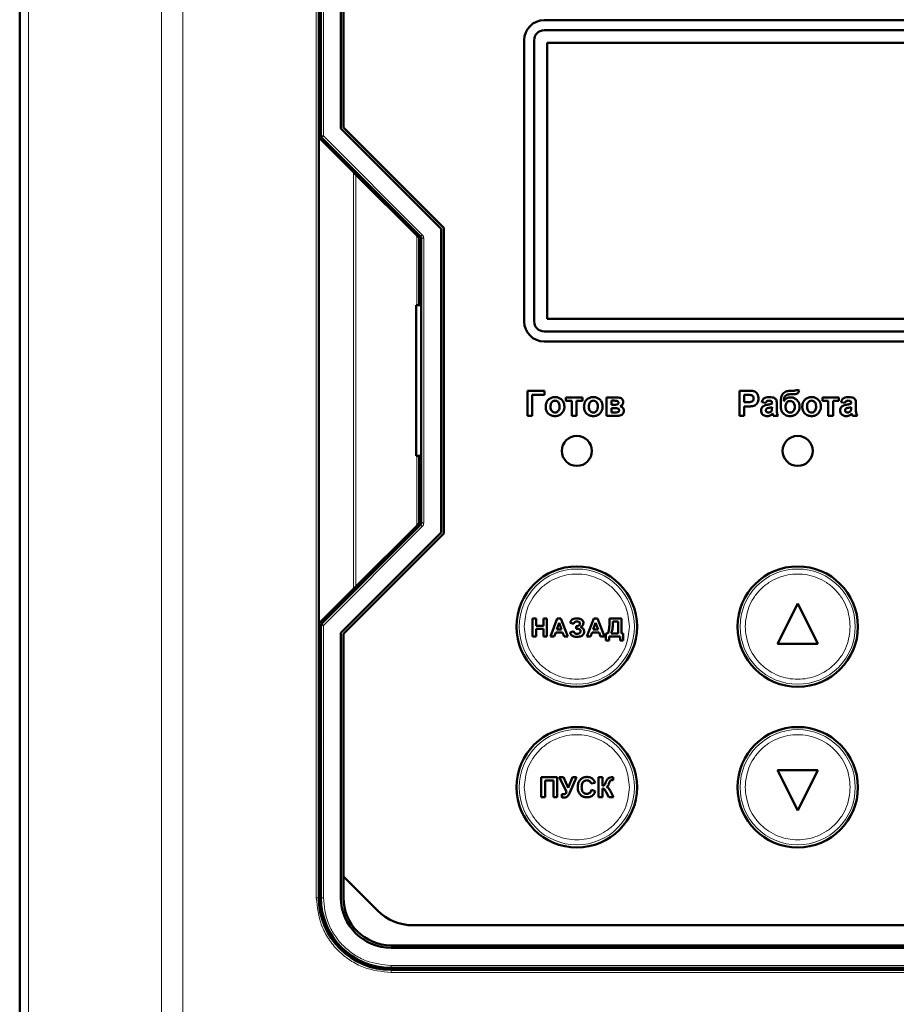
# Model space of a CAD drawing. Header units: millimetres. Extents: x 0 to 594, y 0 to 420.
# Tile 5 of 11: x 102 to 137, y 229 to 268. Entities that reach past the tile are written whole.
import ezdxf

# ---------------------------------------------------------------- set-up
doc = ezdxf.new("R2010")
doc.units = ezdxf.units.MM

msp = doc.modelspace()

# ---------------------------------------------------------------- linework, layer by layer
at = {"color": 7, "linetype": 'Continuous', "lineweight": 50}
for p, q in [((102.026, 283.932), (102.026, 201.926)), ((113.946, 263.029), (113.946, 273.949)), ((114.026, 273.949), (114.026, 263.103)), ((114.826, 263.393), (114.826, 273.949)), ((114.926, 273.1), (114.926, 263.435)), ((143.126, 267.709), (122.926, 267.709)), ((122.926, 267.309), (143.126, 267.309)), ((122.126, 266.909), (122.126, 255.709)), ((122.526, 255.709), (122.526, 266.909)), ((143.006, 266.809), (123.046, 266.809)), ((123.046, 266.809), (123.046, 255.809)), ((118.826, 259.393), (114.826, 263.393)), ((114.926, 263.435), (118.926, 259.435)), ((113.946, 243.669), (113.946, 263.029)), ((113.946, 263.029), (115.326, 261.649)), ((114.055, 263.033), (117.997, 259.091)), ((117.846, 259.129), (115.422, 261.553)), ((118.826, 247.304), (118.826, 259.393)), ((118.926, 259.435), (118.926, 247.263)), ((117.946, 256.349), (117.946, 259.029)), ((118.026, 259.02), (118.026, 247.677)), ((117.946, 256.949), (118.026, 256.949)), ((117.826, 250.349), (117.826, 256.349)), ((117.826, 256.349), (118.026, 256.349)), ((123.046, 255.809), (143.006, 255.809)), ((143.126, 255.309), (122.926, 255.309)), ((122.926, 254.909), (143.126, 254.909)), ((122.255, 252.949), (122.255, 251.949)), ((122.934, 252.949), (122.255, 252.949)), ((122.447, 252.782), (122.934, 252.782)), ((122.447, 251.949), (122.447, 252.782)), ((122.934, 252.782), (122.934, 252.949)), ((124.447, 252.679), (123.793, 252.679)), ((123.793, 252.679), (123.793, 252.538)), ((124.447, 252.538), (124.447, 252.679)), ((125.408, 252.679), (125.408, 251.949)), ((125.822, 252.679), (125.408, 252.679)), ((130.708, 252.949), (130.708, 251.949)), ((131.028, 252.949), (130.708, 252.949)), ((130.9, 252.487), (130.9, 252.782)), ((130.9, 252.782), (131.002, 252.782)), ((132.768, 252.808), (132.794, 252.808)), ((132.896, 252.949), (132.795, 252.949)), ((133.08, 252.974), (132.951, 252.974)), ((134.669, 252.679), (134.016, 252.679)), ((134.016, 252.679), (134.016, 252.538)), ((134.669, 252.538), (134.669, 252.679)), ((123.793, 252.538), (124.024, 252.538)), ((124.024, 252.538), (124.024, 251.949)), ((124.216, 252.538), (124.447, 252.538)), ((124.216, 251.949), (124.216, 252.538)), ((125.601, 252.385), (125.601, 252.551)), ((125.601, 252.551), (125.72, 252.551)), ((125.72, 252.385), (125.601, 252.385)), ((125.601, 252.077), (125.601, 252.256)), ((125.601, 252.256), (125.699, 252.256)), ((131.016, 252.487), (130.9, 252.487)), ((130.9, 251.949), (130.9, 252.32)), ((130.9, 252.32), (131.032, 252.32)), ((131.592, 252.487), (131.759, 252.462)), ((132.003, 252.454), (132.003, 252.436)), ((132.003, 252.295), (132.003, 252.259)), ((132.195, 252.188), (132.195, 252.412)), ((134.016, 252.538), (134.246, 252.538)), ((134.246, 252.538), (134.246, 251.949)), ((134.439, 251.949), (134.439, 252.538)), ((134.439, 252.538), (134.669, 252.538)), ((134.746, 252.487), (134.913, 252.462)), ((135.157, 252.454), (135.157, 252.436)), ((135.157, 252.295), (135.157, 252.259)), ((135.349, 252.188), (135.349, 252.412)), ((122.255, 251.949), (122.447, 251.949)), ((124.024, 251.949), (124.216, 251.949)), ((125.408, 251.949), (125.859, 251.949)), ((125.752, 252.077), (125.601, 252.077)), ((130.708, 251.949), (130.9, 251.949)), ((132.054, 251.949), (132.246, 251.949)), ((134.246, 251.949), (134.439, 251.949)), ((135.208, 251.949), (135.4, 251.949)), ((118.026, 250.349), (117.826, 250.349)), ((117.946, 247.669), (117.946, 250.349)), ((118.026, 249.749), (117.946, 249.749)), ((117.997, 247.606), (114.055, 243.665)), ((115.422, 245.145), (117.846, 247.569)), ((114.826, 243.304), (118.826, 247.304)), ((118.926, 247.263), (114.926, 243.263)), ((115.326, 245.048), (113.946, 243.669)), ((133.026, 244.469), (132.226, 242.869)), ((133.826, 242.869), (133.026, 244.469)), ((113.946, 232.749), (113.946, 243.669)), ((122.464, 243.869), (122.602, 243.869)), ((122.464, 243.149), (122.464, 243.869)), ((122.602, 243.869), (122.602, 243.583)), ((122.898, 243.869), (123.036, 243.869)), ((122.898, 243.583), (122.898, 243.869)), ((123.036, 243.869), (123.036, 243.149)), ((123.176, 243.149), (123.449, 243.869)), ((123.523, 243.693), (123.428, 243.435)), ((123.449, 243.869), (123.595, 243.869)), ((123.617, 243.435), (123.523, 243.693)), ((123.595, 243.869), (123.869, 243.149)), ((124.101, 243.666), (123.963, 243.703)), ((124.629, 243.149), (124.902, 243.869)), ((124.976, 243.693), (124.881, 243.435)), ((124.902, 243.869), (125.048, 243.869)), ((125.07, 243.435), (124.976, 243.693)), ((125.048, 243.869), (125.322, 243.149)), ((125.527, 243.869), (126.007, 243.869)), ((125.527, 243.792), (125.527, 243.869)), ((125.868, 243.749), (125.665, 243.749)), ((125.868, 243.269), (125.868, 243.749)), ((126.007, 243.869), (126.007, 243.269)), ((114.026, 243.594), (114.026, 232.749)), ((114.826, 232.749), (114.826, 243.304)), ((114.926, 243.263), (114.926, 233.597)), ((122.602, 243.583), (122.898, 243.583)), ((122.602, 243.463), (122.602, 243.149)), ((122.898, 243.463), (122.602, 243.463)), ((122.898, 243.149), (122.898, 243.463)), ((123.385, 243.315), (123.324, 243.149)), ((123.661, 243.315), (123.385, 243.315)), ((123.428, 243.435), (123.617, 243.435)), ((123.722, 243.149), (123.661, 243.315)), ((123.954, 243.315), (124.092, 243.361)), ((124.194, 243.463), (124.194, 243.564)), ((124.194, 243.564), (124.211, 243.564)), ((124.228, 243.463), (124.194, 243.463)), ((124.838, 243.315), (124.777, 243.149)), ((125.114, 243.315), (124.838, 243.315)), ((124.881, 243.435), (125.07, 243.435)), ((125.175, 243.149), (125.114, 243.315)), ((125.388, 243.269), (125.453, 243.269)), ((125.388, 242.992), (125.388, 243.269)), ((125.591, 243.269), (125.868, 243.269)), ((126.007, 243.269), (126.071, 243.269)), ((126.071, 243.269), (126.071, 242.992)), ((122.602, 243.149), (122.464, 243.149)), ((123.036, 243.149), (122.898, 243.149)), ((123.324, 243.149), (123.176, 243.149)), ((123.869, 243.149), (123.722, 243.149)), ((124.777, 243.149), (124.629, 243.149)), ((125.322, 243.149), (125.175, 243.149)), ((125.508, 242.992), (125.388, 242.992)), ((125.951, 243.149), (125.508, 243.149)), ((125.508, 243.149), (125.508, 242.992)), ((125.951, 242.992), (125.951, 243.149)), ((126.071, 242.992), (125.951, 242.992)), ((132.226, 242.869), (133.826, 242.869)), ((114.048, 238.949), (113.946, 238.787)), ((113.946, 238.949), (114.026, 238.949)), ((113.946, 238.349), (114.026, 238.349)), ((132.226, 237.829), (133.026, 236.229)), ((133.826, 237.829), (132.226, 237.829)), ((133.026, 236.229), (133.826, 237.829)), ((122.808, 236.749), (122.808, 237.549)), ((122.808, 237.549), (123.444, 237.549)), ((123.29, 237.415), (122.962, 237.415)), ((122.962, 237.415), (122.962, 236.749)), ((123.29, 236.749), (123.29, 237.415)), ((123.444, 237.549), (123.444, 236.749)), ((123.521, 237.549), (123.692, 237.549)), ((123.817, 236.977), (123.521, 237.549)), ((123.692, 237.549), (123.887, 237.132)), ((123.887, 237.132), (124.051, 237.549)), ((124.218, 237.549), (123.946, 236.941)), ((124.051, 237.549), (124.218, 237.549)), ((125.095, 236.749), (125.095, 237.549)), ((125.095, 237.549), (125.249, 237.549)), ((125.249, 237.549), (125.249, 237.21)), ((125.68, 237.436), (125.657, 237.437)), ((125.68, 237.549), (125.68, 237.436)), ((124.951, 237.323), (124.798, 237.292)), ((124.808, 237.046), (124.962, 236.995)), ((125.249, 237.097), (125.249, 236.749)), ((125.496, 236.749), (125.394, 236.952)), ((125.579, 236.967), (125.69, 236.749)), ((122.962, 236.749), (122.808, 236.749)), ((123.444, 236.749), (123.29, 236.749)), ((123.628, 236.748), (123.628, 236.874)), ((125.249, 236.749), (125.095, 236.749)), ((125.69, 236.749), (125.496, 236.749)), ((113.946, 236.349), (114.026, 236.349)), ((114.026, 235.749), (113.946, 235.749)), ((114.926, 233.597), (114.926, 232.749)), ((114.926, 233.597), (116.289, 232.234)), ((117.703, 231.649), (148.349, 231.649)), ((116.826, 230.849), (149.226, 230.849)), ((149.226, 230.749), (116.826, 230.749)), ((116.826, 229.949), (149.226, 229.949)), ((121.426, 229.869), (121.426, 229.949)), ((122.026, 229.869), (122.026, 229.949)), ((124.026, 229.869), (124.026, 229.949)), ((124.626, 229.949), (124.626, 229.869)), ((149.226, 229.869), (116.826, 229.869))]:
    msp.add_line(p, q, dxfattribs=at)
at = {"color": 9, "linetype": 'Continuous', "lineweight": 18}
for p, q in [((102.378, 283.932), (102.378, 201.926)), ((107.675, 283.932), (107.675, 201.926)), ((108.523, 283.932), (108.523, 201.926)), ((113.846, 232.749), (113.846, 273.949)), ((114.126, 273.949), (114.126, 263.103)), ((114.026, 263.103), (114.126, 263.103)), ((114.126, 263.103), (114.055, 263.033)), ((114.126, 263.103), (118.068, 259.162)), ((115.326, 261.649), (115.326, 245.048)), ((115.422, 261.553), (115.422, 245.145)), ((117.846, 259.129), (117.846, 256.349)), ((118.068, 259.162), (117.997, 259.091)), ((118.126, 259.02), (118.026, 259.02)), ((118.126, 259.02), (118.126, 247.677)), ((117.846, 250.349), (117.846, 247.569)), ((118.068, 247.536), (114.126, 243.594)), ((118.068, 247.536), (117.997, 247.606)), ((118.126, 247.677), (118.026, 247.677)), ((114.055, 243.665), (114.126, 243.594)), ((114.126, 243.594), (114.026, 243.594)), ((114.126, 243.594), (114.126, 232.749)), ((113.946, 232.749), (113.846, 232.749)), ((114.014, 232.704), (114.076, 232.029)), ((114.126, 232.749), (114.026, 232.749)), ((116.826, 230.049), (149.226, 230.049)), ((116.826, 230.049), (116.826, 229.949)), ((116.826, 229.769), (116.826, 229.869)), ((149.226, 229.769), (116.826, 229.769))]:
    msp.add_line(p, q, dxfattribs=at)
at = {"color": 7, "linetype": 'Continuous', "lineweight": 50}
for centre, radius in [((124.226, 250.549), 0.6), ((133.026, 250.549), 0.6), ((124.226, 243.549), 2.4), ((133.026, 243.549), 2.4), ((124.226, 237.149), 2.4), ((133.026, 237.149), 2.4)]:
    msp.add_circle(centre, radius, dxfattribs=at)
at = {"color": 9, "linetype": 'Continuous', "lineweight": 18}
for centre in [(124.226, 243.549), (133.026, 243.549), (124.226, 237.149), (133.026, 237.149)]:
    msp.add_circle(centre, 2.295, dxfattribs=at)
at = {"color": 7, "linetype": 'Continuous', "lineweight": 50}
for centre, radius, start, end in [((122.926, 266.909), 0.8, 90, 180), ((122.926, 266.909), 0.4, 90, 180), ((114.126, 263.103), 0.1, 180, 225), ((117.926, 259.02), 0.1, 0, 45), ((122.926, 255.709), 0.8, 180, 270), ((122.926, 255.709), 0.4, 180, 270), ((117.926, 247.677), 0.1, 315, 0), ((114.126, 243.594), 0.1, 135, 180), ((116.826, 232.749), 2.88, 180, 270), ((116.826, 232.749), 2.8, 180, 270), ((116.826, 232.749), 2, 180, 270), ((116.826, 232.749), 1.9, 180, 270), ((117.703, 233.649), 2, 225, 270)]:
    msp.add_arc(centre, radius, start, end, dxfattribs=at)
for points, knots in [([(115.422, 261.553), (115.41, 261.565), (115.389, 261.586), (115.36, 261.614), (115.338, 261.636), (115.33, 261.645), (115.326, 261.649)], [0, 0, 0, 0, 0.3219651, 0.5438461, 0.792855, 1, 1, 1, 1]), ([(117.946, 259.029), (117.946, 259.029), (117.945, 259.03), (117.939, 259.036), (117.93, 259.045), (117.914, 259.061), (117.886, 259.089), (117.861, 259.114), (117.846, 259.129)], [0, 0, 0, 0, 0.0992443, 0.2048574, 0.3198128, 0.4464269, 0.6702641, 1, 1, 1, 1]), ([(123.357, 252.692), (123.33, 252.691), (123.261, 252.687), (123.154, 252.648), (123.061, 252.567), (123, 252.455), (122.991, 252.371), (122.985, 252.324)], [0, 0, 0, 0, 0.137718, 0.355391, 0.573064, 0.757844, 1, 1, 1, 1]), ([(123.729, 252.316), (123.728, 252.343), (123.724, 252.41), (123.687, 252.515), (123.608, 252.611), (123.503, 252.674), (123.414, 252.691), (123.366, 252.692), (123.357, 252.692)], [0, 0, 0, 0, 0.135663, 0.343038, 0.548582, 0.75807, 0.951088, 1, 1, 1, 1]), ([(124.882, 252.692), (124.855, 252.691), (124.786, 252.687), (124.679, 252.648), (124.587, 252.567), (124.526, 252.455), (124.516, 252.371), (124.511, 252.324)], [0, 0, 0, 0, 0.137718, 0.355391, 0.573064, 0.757844, 1, 1, 1, 1]), ([(125.255, 252.316), (125.253, 252.343), (125.25, 252.41), (125.212, 252.515), (125.133, 252.611), (125.028, 252.674), (124.939, 252.691), (124.892, 252.692), (124.882, 252.692)], [0, 0, 0, 0, 0.1356631, 0.3430381, 0.5485821, 0.7580704, 0.9510884, 1, 1, 1, 1]), ([(126.075, 252.491), (126.073, 252.518), (126.069, 252.563), (126.035, 252.615), (125.988, 252.651), (125.915, 252.676), (125.856, 252.678), (125.822, 252.679)], [0, 0, 0, 0, 0.225664, 0.366559, 0.507488, 0.717323, 1, 1, 1, 1]), ([(131.002, 252.782), (131.015, 252.782), (131.042, 252.782), (131.093, 252.781), (131.13, 252.777), (131.154, 252.775)], [0, 0, 0, 0, 0.263002, 0.52604, 1, 1, 1, 1]), ([(131.272, 252.635), (131.27, 252.616), (131.267, 252.583), (131.241, 252.541), (131.206, 252.512), (131.13, 252.485), (131.065, 252.486), (131.016, 252.487)], [0, 0, 0, 0, 0.167225, 0.297556, 0.427975, 0.564411, 1, 1, 1, 1]), ([(131.265, 252.933), (131.238, 252.938), (131.186, 252.946), (131.107, 252.948), (131.054, 252.948), (131.028, 252.949)], [0, 0, 0, 0, 0.33792, 0.66872, 1, 1, 1, 1]), ([(131.154, 252.775), (131.172, 252.77), (131.208, 252.76), (131.249, 252.722), (131.27, 252.677), (131.271, 252.648), (131.272, 252.635)], [0, 0, 0, 0, 0.28064, 0.564382, 0.806921, 1, 1, 1, 1]), ([(131.241, 252.335), (131.267, 252.343), (131.318, 252.36), (131.388, 252.413), (131.441, 252.49), (131.462, 252.571), (131.464, 252.621), (131.464, 252.638)], [0, 0, 0, 0, 0.197698, 0.395619, 0.635391, 0.870206, 1, 1, 1, 1]), ([(131.464, 252.638), (131.463, 252.665), (131.46, 252.725), (131.428, 252.814), (131.365, 252.886), (131.306, 252.922), (131.271, 252.932), (131.265, 252.933)], [0, 0, 0, 0, 0.209511, 0.469071, 0.720116, 0.946558, 1, 1, 1, 1]), ([(131.898, 252.692), (131.872, 252.691), (131.807, 252.689), (131.717, 252.666), (131.644, 252.604), (131.609, 252.543), (131.596, 252.5), (131.592, 252.487)], [0, 0, 0, 0, 0.199112, 0.484676, 0.670105, 0.89787, 1, 1, 1, 1]), ([(132.195, 252.412), (132.194, 252.439), (132.193, 252.492), (132.184, 252.565), (132.146, 252.623), (132.093, 252.661), (132.008, 252.69), (131.941, 252.691), (131.898, 252.692)], [0, 0, 0, 0, 0.166246, 0.33334, 0.447204, 0.586985, 0.732154, 1, 1, 1, 1]), ([(132.795, 252.949), (132.769, 252.948), (132.688, 252.946), (132.575, 252.925), (132.469, 252.865), (132.399, 252.774), (132.355, 252.635), (132.351, 252.524), (132.349, 252.46)], [0, 0, 0, 0, 0.1040237, 0.3137871, 0.4410688, 0.5690878, 0.7513955, 1, 1, 1, 1]), ([(132.477, 252.531), (132.478, 252.557), (132.48, 252.611), (132.497, 252.685), (132.536, 252.743), (132.594, 252.786), (132.675, 252.805), (132.735, 252.807), (132.768, 252.808)], [0, 0, 0, 0, 0.170833, 0.342689, 0.477544, 0.612291, 0.788474, 1, 1, 1, 1]), ([(132.755, 252.679), (132.728, 252.678), (132.667, 252.675), (132.576, 252.642), (132.512, 252.585), (132.485, 252.544), (132.477, 252.531)], [0, 0, 0, 0, 0.242715, 0.554839, 0.860812, 1, 1, 1, 1]), ([(133.105, 252.309), (133.104, 252.336), (133.1, 252.403), (133.058, 252.505), (132.983, 252.596), (132.887, 252.66), (132.807, 252.678), (132.763, 252.679), (132.755, 252.679)], [0, 0, 0, 0, 0.1423, 0.354009, 0.573292, 0.764241, 0.955763, 1, 1, 1, 1]), ([(132.794, 252.808), (132.797, 252.808), (132.803, 252.807), (132.816, 252.807), (132.825, 252.807), (132.832, 252.807)], [0, 0, 0, 0, 0.250004, 0.500009, 1, 1, 1, 1]), ([(132.832, 252.807), (132.859, 252.808), (132.909, 252.808), (132.972, 252.818), (133.02, 252.835), (133.051, 252.869), (133.072, 252.916), (133.077, 252.954), (133.08, 252.974)], [0, 0, 0, 0, 0.2323457, 0.4398215, 0.5537147, 0.6698962, 0.8209881, 1, 1, 1, 1]), ([(132.951, 252.974), (132.948, 252.969), (132.94, 252.959), (132.92, 252.95), (132.904, 252.949), (132.896, 252.949)], [0, 0, 0, 0, 0.291708, 0.588179, 1, 1, 1, 1]), ([(133.579, 252.692), (133.552, 252.691), (133.483, 252.687), (133.376, 252.648), (133.284, 252.567), (133.222, 252.455), (133.213, 252.371), (133.208, 252.324)], [0, 0, 0, 0, 0.137718, 0.355391, 0.573064, 0.757844, 1, 1, 1, 1]), ([(133.951, 252.316), (133.95, 252.343), (133.947, 252.41), (133.909, 252.515), (133.83, 252.611), (133.725, 252.674), (133.636, 252.691), (133.589, 252.692), (133.579, 252.692)], [0, 0, 0, 0, 0.1356631, 0.3430381, 0.5485821, 0.7580704, 0.9510884, 1, 1, 1, 1]), ([(135.052, 252.692), (135.025, 252.691), (134.961, 252.689), (134.871, 252.666), (134.798, 252.604), (134.763, 252.543), (134.75, 252.5), (134.746, 252.487)], [0, 0, 0, 0, 0.199112, 0.484676, 0.670105, 0.89787, 1, 1, 1, 1]), ([(135.349, 252.412), (135.348, 252.439), (135.347, 252.492), (135.338, 252.565), (135.3, 252.623), (135.247, 252.661), (135.162, 252.69), (135.095, 252.691), (135.052, 252.692)], [0, 0, 0, 0, 0.166246, 0.33334, 0.447204, 0.586985, 0.732154, 1, 1, 1, 1]), ([(122.985, 252.324), (122.986, 252.298), (122.989, 252.223), (123.021, 252.116), (123.095, 252.023), (123.194, 251.962), (123.286, 251.938), (123.345, 251.936), (123.358, 251.936)], [0, 0, 0, 0, 0.132278, 0.369199, 0.538292, 0.707501, 0.939211, 1, 1, 1, 1]), ([(123.178, 252.314), (123.179, 252.341), (123.181, 252.395), (123.207, 252.466), (123.253, 252.518), (123.304, 252.547), (123.341, 252.55), (123.358, 252.551)], [0, 0, 0, 0, 0.241133, 0.484628, 0.668592, 0.85335, 1, 1, 1, 1]), ([(123.358, 252.077), (123.335, 252.079), (123.291, 252.084), (123.239, 252.124), (123.198, 252.18), (123.18, 252.246), (123.178, 252.294), (123.178, 252.314)], [0, 0, 0, 0, 0.197612, 0.397245, 0.566614, 0.816032, 1, 1, 1, 1]), ([(123.358, 252.551), (123.38, 252.549), (123.425, 252.544), (123.477, 252.504), (123.516, 252.448), (123.534, 252.383), (123.536, 252.336), (123.537, 252.315)], [0, 0, 0, 0, 0.1997136, 0.401263, 0.571167, 0.8134213, 1, 1, 1, 1]), ([(123.358, 251.936), (123.385, 251.937), (123.451, 251.941), (123.553, 251.979), (123.646, 252.059), (123.709, 252.164), (123.728, 252.255), (123.729, 252.306), (123.729, 252.316)], [0, 0, 0, 0, 0.135378, 0.336455, 0.538943, 0.745329, 0.947179, 1, 1, 1, 1]), ([(123.537, 252.315), (123.536, 252.289), (123.533, 252.235), (123.508, 252.163), (123.463, 252.111), (123.411, 252.081), (123.374, 252.078), (123.358, 252.077)], [0, 0, 0, 0, 0.240516, 0.483531, 0.66681, 0.850952, 1, 1, 1, 1]), ([(124.511, 252.324), (124.512, 252.298), (124.515, 252.223), (124.547, 252.116), (124.62, 252.023), (124.72, 251.962), (124.812, 251.938), (124.871, 251.936), (124.883, 251.936)], [0, 0, 0, 0, 0.1322779, 0.3691992, 0.5382921, 0.7075008, 0.939211, 1, 1, 1, 1]), ([(124.703, 252.314), (124.704, 252.341), (124.707, 252.395), (124.733, 252.466), (124.778, 252.518), (124.83, 252.547), (124.867, 252.55), (124.883, 252.551)], [0, 0, 0, 0, 0.241133, 0.484628, 0.668592, 0.85335, 1, 1, 1, 1]), ([(124.883, 252.077), (124.861, 252.079), (124.816, 252.084), (124.764, 252.124), (124.724, 252.18), (124.706, 252.246), (124.704, 252.294), (124.703, 252.314)], [0, 0, 0, 0, 0.197612, 0.397245, 0.566614, 0.816032, 1, 1, 1, 1]), ([(124.883, 252.551), (124.905, 252.549), (124.95, 252.544), (125.002, 252.504), (125.041, 252.448), (125.06, 252.383), (125.062, 252.336), (125.062, 252.315)], [0, 0, 0, 0, 0.199714, 0.401263, 0.571167, 0.813421, 1, 1, 1, 1]), ([(124.883, 251.936), (124.91, 251.937), (124.977, 251.941), (125.079, 251.979), (125.172, 252.059), (125.235, 252.164), (125.253, 252.255), (125.254, 252.306), (125.255, 252.316)], [0, 0, 0, 0, 0.135378, 0.336455, 0.538943, 0.745329, 0.947179, 1, 1, 1, 1]), ([(125.062, 252.315), (125.061, 252.289), (125.059, 252.235), (125.033, 252.163), (124.989, 252.111), (124.937, 252.081), (124.9, 252.078), (124.883, 252.077)], [0, 0, 0, 0, 0.240516, 0.483531, 0.66681, 0.850952, 1, 1, 1, 1]), ([(125.699, 252.256), (125.725, 252.256), (125.775, 252.255), (125.834, 252.249), (125.874, 252.234), (125.895, 252.217), (125.907, 252.192), (125.908, 252.175), (125.908, 252.165)], [0, 0, 0, 0, 0.311207, 0.583911, 0.68923, 0.795843, 0.891598, 1, 1, 1, 1]), ([(125.72, 252.551), (125.746, 252.551), (125.785, 252.55), (125.831, 252.541), (125.857, 252.529), (125.873, 252.512), (125.882, 252.493), (125.882, 252.479), (125.883, 252.472)], [0, 0, 0, 0, 0.39324, 0.559078, 0.696821, 0.797454, 0.898342, 1, 1, 1, 1]), ([(125.883, 252.472), (125.882, 252.462), (125.881, 252.445), (125.868, 252.423), (125.847, 252.405), (125.797, 252.386), (125.753, 252.385), (125.72, 252.385)], [0, 0, 0, 0, 0.14005, 0.249383, 0.358655, 0.529628, 1, 1, 1, 1]), ([(125.953, 252.325), (125.975, 252.335), (126.015, 252.352), (126.056, 252.403), (126.073, 252.45), (126.075, 252.48), (126.075, 252.491)], [0, 0, 0, 0, 0.322025, 0.590196, 0.859352, 1, 1, 1, 1]), ([(126.101, 252.143), (126.098, 252.169), (126.092, 252.215), (126.055, 252.272), (126.007, 252.309), (125.97, 252.32), (125.953, 252.325)], [0, 0, 0, 0, 0.3050457, 0.5446741, 0.7854783, 1, 1, 1, 1]), ([(131.032, 252.32), (131.058, 252.321), (131.107, 252.321), (131.177, 252.325), (131.22, 252.332), (131.241, 252.335)], [0, 0, 0, 0, 0.380489, 0.689463, 1, 1, 1, 1]), ([(131.822, 252.388), (131.796, 252.382), (131.74, 252.369), (131.664, 252.342), (131.607, 252.292), (131.576, 252.233), (131.568, 252.185), (131.567, 252.159), (131.567, 252.155)], [0, 0, 0, 0, 0.209674, 0.45611, 0.62433, 0.792297, 0.968452, 1, 1, 1, 1]), ([(131.759, 252.462), (131.765, 252.477), (131.775, 252.502), (131.8, 252.531), (131.834, 252.549), (131.862, 252.55), (131.879, 252.551)], [0, 0, 0, 0, 0.305481, 0.497369, 0.690436, 1, 1, 1, 1]), ([(131.759, 252.171), (131.76, 252.18), (131.762, 252.2), (131.777, 252.221), (131.789, 252.231), (131.794, 252.235)], [0, 0, 0, 0, 0.370992, 0.746266, 1, 1, 1, 1]), ([(131.794, 252.235), (131.81, 252.242), (131.844, 252.257), (131.915, 252.271), (131.968, 252.285), (132.003, 252.295)], [0, 0, 0, 0, 0.234051, 0.508172, 1, 1, 1, 1]), ([(132.003, 252.436), (131.977, 252.427), (131.935, 252.412), (131.875, 252.398), (131.84, 252.391), (131.822, 252.388)], [0, 0, 0, 0, 0.4296808, 0.7146703, 1, 1, 1, 1]), ([(131.879, 252.551), (131.906, 252.551), (131.941, 252.55), (131.978, 252.529), (131.993, 252.51), (132.002, 252.484), (132.002, 252.464), (132.003, 252.454)], [0, 0, 0, 0, 0.440912, 0.55994, 0.679608, 0.835696, 1, 1, 1, 1]), ([(132.003, 252.259), (132.003, 252.245), (132.002, 252.224), (132.001, 252.194), (131.997, 252.178), (131.996, 252.17)], [0, 0, 0, 0, 0.447478, 0.722712, 1, 1, 1, 1]), ([(132.349, 252.46), (132.349, 252.433), (132.35, 252.348), (132.358, 252.224), (132.402, 252.095), (132.475, 252.012), (132.572, 251.957), (132.657, 251.937), (132.708, 251.936), (132.721, 251.936)], [0, 0, 0, 0, 0.108438, 0.349197, 0.500393, 0.652655, 0.789788, 0.946106, 1, 1, 1, 1]), ([(132.541, 252.308), (132.543, 252.335), (132.546, 252.389), (132.579, 252.463), (132.631, 252.513), (132.683, 252.536), (132.714, 252.538), (132.726, 252.538)], [0, 0, 0, 0, 0.244641, 0.491657, 0.720949, 0.885535, 1, 1, 1, 1]), ([(132.724, 252.077), (132.702, 252.079), (132.658, 252.084), (132.605, 252.123), (132.567, 252.174), (132.544, 252.237), (132.542, 252.284), (132.541, 252.308)], [0, 0, 0, 0, 0.199565, 0.400322, 0.576132, 0.780174, 1, 1, 1, 1]), ([(132.721, 251.936), (132.748, 251.937), (132.818, 251.94), (132.924, 251.977), (133.02, 252.06), (133.087, 252.165), (133.104, 252.255), (133.105, 252.303), (133.105, 252.309)], [0, 0, 0, 0, 0.1343778, 0.3494962, 0.553521, 0.7581713, 0.9671766, 1, 1, 1, 1]), ([(132.913, 252.307), (132.911, 252.28), (132.908, 252.226), (132.876, 252.156), (132.83, 252.107), (132.778, 252.081), (132.742, 252.078), (132.724, 252.077)], [0, 0, 0, 0, 0.242101, 0.486689, 0.67857, 0.840063, 1, 1, 1, 1]), ([(132.726, 252.538), (132.748, 252.536), (132.793, 252.532), (132.851, 252.49), (132.894, 252.428), (132.911, 252.362), (132.913, 252.32), (132.913, 252.307)], [0, 0, 0, 0, 0.1993384, 0.4006638, 0.6196401, 0.8818032, 1, 1, 1, 1]), ([(133.208, 252.324), (133.209, 252.298), (133.211, 252.223), (133.244, 252.116), (133.317, 252.023), (133.417, 251.962), (133.509, 251.938), (133.568, 251.936), (133.58, 251.936)], [0, 0, 0, 0, 0.132278, 0.369199, 0.538292, 0.707501, 0.939211, 1, 1, 1, 1]), ([(133.4, 252.314), (133.401, 252.341), (133.403, 252.395), (133.43, 252.466), (133.475, 252.518), (133.527, 252.547), (133.564, 252.55), (133.58, 252.551)], [0, 0, 0, 0, 0.241133, 0.484628, 0.668592, 0.85335, 1, 1, 1, 1]), ([(133.58, 252.077), (133.558, 252.079), (133.513, 252.084), (133.461, 252.124), (133.421, 252.18), (133.402, 252.246), (133.401, 252.294), (133.4, 252.314)], [0, 0, 0, 0, 0.197612, 0.397245, 0.566614, 0.816032, 1, 1, 1, 1]), ([(133.58, 252.551), (133.602, 252.549), (133.647, 252.544), (133.699, 252.504), (133.738, 252.448), (133.757, 252.383), (133.758, 252.336), (133.759, 252.315)], [0, 0, 0, 0, 0.199714, 0.401263, 0.571167, 0.813421, 1, 1, 1, 1]), ([(133.58, 251.936), (133.607, 251.937), (133.674, 251.941), (133.776, 251.979), (133.869, 252.059), (133.932, 252.164), (133.95, 252.255), (133.951, 252.306), (133.951, 252.316)], [0, 0, 0, 0, 0.135378, 0.336455, 0.538943, 0.745329, 0.947179, 1, 1, 1, 1]), ([(133.759, 252.315), (133.758, 252.289), (133.756, 252.235), (133.73, 252.163), (133.685, 252.111), (133.634, 252.081), (133.597, 252.078), (133.58, 252.077)], [0, 0, 0, 0, 0.240516, 0.483531, 0.66681, 0.850952, 1, 1, 1, 1]), ([(134.976, 252.388), (134.95, 252.382), (134.894, 252.369), (134.818, 252.342), (134.761, 252.292), (134.73, 252.233), (134.722, 252.185), (134.721, 252.159), (134.721, 252.155)], [0, 0, 0, 0, 0.209674, 0.45611, 0.62433, 0.792297, 0.968452, 1, 1, 1, 1]), ([(134.913, 252.462), (134.919, 252.477), (134.929, 252.502), (134.954, 252.531), (134.988, 252.549), (135.016, 252.55), (135.033, 252.551)], [0, 0, 0, 0, 0.305481, 0.497369, 0.690436, 1, 1, 1, 1]), ([(134.913, 252.171), (134.914, 252.18), (134.916, 252.2), (134.931, 252.221), (134.943, 252.231), (134.948, 252.235)], [0, 0, 0, 0, 0.370992, 0.746266, 1, 1, 1, 1]), ([(134.948, 252.235), (134.964, 252.242), (134.997, 252.257), (135.069, 252.271), (135.122, 252.285), (135.157, 252.295)], [0, 0, 0, 0, 0.234051, 0.508172, 1, 1, 1, 1]), ([(135.157, 252.436), (135.131, 252.427), (135.089, 252.412), (135.028, 252.398), (134.994, 252.391), (134.976, 252.388)], [0, 0, 0, 0, 0.4296808, 0.7146703, 1, 1, 1, 1]), ([(135.033, 252.551), (135.06, 252.551), (135.095, 252.55), (135.132, 252.529), (135.147, 252.51), (135.156, 252.484), (135.156, 252.464), (135.157, 252.454)], [0, 0, 0, 0, 0.440912, 0.55994, 0.679608, 0.835696, 1, 1, 1, 1]), ([(135.157, 252.259), (135.156, 252.245), (135.156, 252.224), (135.154, 252.194), (135.151, 252.178), (135.15, 252.17)], [0, 0, 0, 0, 0.447478, 0.722712, 1, 1, 1, 1]), ([(125.908, 252.165), (125.908, 252.155), (125.907, 252.137), (125.895, 252.114), (125.875, 252.096), (125.827, 252.079), (125.784, 252.078), (125.752, 252.077)], [0, 0, 0, 0, 0.1534042, 0.2606702, 0.3678255, 0.5346619, 1, 1, 1, 1]), ([(125.859, 251.949), (125.885, 251.95), (125.939, 251.952), (126.011, 251.977), (126.063, 252.022), (126.094, 252.075), (126.1, 252.118), (126.101, 252.139), (126.101, 252.143)], [0, 0, 0, 0, 0.229637, 0.461568, 0.636531, 0.811819, 0.973329, 1, 1, 1, 1]), ([(131.567, 252.155), (131.569, 252.128), (131.573, 252.077), (131.612, 252.013), (131.665, 251.967), (131.733, 251.94), (131.781, 251.937), (131.806, 251.936)], [0, 0, 0, 0, 0.222319, 0.411804, 0.601009, 0.795937, 1, 1, 1, 1]), ([(131.859, 252.077), (131.846, 252.078), (131.822, 252.08), (131.791, 252.099), (131.771, 252.123), (131.76, 252.148), (131.76, 252.164), (131.759, 252.171)], [0, 0, 0, 0, 0.263878, 0.473917, 0.683179, 0.866416, 1, 1, 1, 1]), ([(131.806, 251.936), (131.833, 251.938), (131.887, 251.942), (131.964, 251.977), (132.007, 252.015), (132.029, 252.034)], [0, 0, 0, 0, 0.3219285, 0.6455324, 1, 1, 1, 1]), ([(131.953, 252.109), (131.943, 252.103), (131.926, 252.092), (131.895, 252.08), (131.873, 252.078), (131.859, 252.077)], [0, 0, 0, 0, 0.335472, 0.604358, 1, 1, 1, 1]), ([(131.996, 252.17), (131.994, 252.163), (131.989, 252.151), (131.976, 252.13), (131.962, 252.117), (131.953, 252.109)], [0, 0, 0, 0, 0.266084, 0.514485, 1, 1, 1, 1]), ([(132.029, 252.034), (132.03, 252.032), (132.031, 252.028), (132.033, 252.02), (132.035, 252.014), (132.036, 252.01)], [0, 0, 0, 0, 0.250122, 0.500258, 1, 1, 1, 1]), ([(132.036, 252.01), (132.038, 252.004), (132.041, 251.99), (132.047, 251.97), (132.052, 251.956), (132.054, 251.949)], [0, 0, 0, 0, 0.312676, 0.656202, 1, 1, 1, 1]), ([(132.246, 251.949), (132.234, 251.972), (132.211, 252.016), (132.196, 252.098), (132.195, 252.154), (132.195, 252.188)], [0, 0, 0, 0, 0.323762, 0.59123, 1, 1, 1, 1]), ([(134.721, 252.155), (134.723, 252.128), (134.727, 252.077), (134.766, 252.013), (134.819, 251.967), (134.887, 251.94), (134.935, 251.937), (134.96, 251.936)], [0, 0, 0, 0, 0.222319, 0.411804, 0.601009, 0.795937, 1, 1, 1, 1]), ([(135.013, 252.077), (135, 252.078), (134.975, 252.08), (134.945, 252.099), (134.925, 252.123), (134.914, 252.148), (134.913, 252.164), (134.913, 252.171)], [0, 0, 0, 0, 0.263878, 0.473917, 0.683179, 0.866416, 1, 1, 1, 1]), ([(134.96, 251.936), (134.987, 251.938), (135.041, 251.942), (135.118, 251.977), (135.161, 252.015), (135.183, 252.034)], [0, 0, 0, 0, 0.321929, 0.645532, 1, 1, 1, 1]), ([(135.106, 252.109), (135.097, 252.103), (135.08, 252.092), (135.049, 252.08), (135.027, 252.078), (135.013, 252.077)], [0, 0, 0, 0, 0.335472, 0.604358, 1, 1, 1, 1]), ([(135.15, 252.17), (135.147, 252.163), (135.143, 252.151), (135.13, 252.13), (135.116, 252.117), (135.106, 252.109)], [0, 0, 0, 0, 0.266084, 0.514485, 1, 1, 1, 1]), ([(135.183, 252.034), (135.183, 252.032), (135.185, 252.028), (135.187, 252.02), (135.189, 252.014), (135.19, 252.01)], [0, 0, 0, 0, 0.250122, 0.500258, 1, 1, 1, 1]), ([(135.19, 252.01), (135.191, 252.004), (135.195, 251.99), (135.201, 251.97), (135.206, 251.956), (135.208, 251.949)], [0, 0, 0, 0, 0.312676, 0.656202, 1, 1, 1, 1]), ([(135.4, 251.949), (135.388, 251.972), (135.365, 252.016), (135.349, 252.098), (135.349, 252.154), (135.349, 252.188)], [0, 0, 0, 0, 0.3237624, 0.5912299, 1, 1, 1, 1]), ([(117.846, 247.569), (117.861, 247.583), (117.886, 247.608), (117.914, 247.636), (117.93, 247.652), (117.939, 247.662), (117.945, 247.668), (117.946, 247.668), (117.946, 247.669)], [0, 0, 0, 0, 0.329696, 0.5535719, 0.6801743, 0.7951253, 0.9007426, 1, 1, 1, 1]), ([(115.326, 245.048), (115.33, 245.052), (115.338, 245.061), (115.36, 245.083), (115.389, 245.112), (115.41, 245.132), (115.422, 245.145)], [0, 0, 0, 0, 0.207162, 0.456154, 0.678073, 1, 1, 1, 1]), ([(123.963, 243.703), (123.972, 243.728), (123.988, 243.775), (124.039, 243.829), (124.112, 243.868), (124.179, 243.877), (124.222, 243.878), (124.228, 243.878)], [0, 0, 0, 0, 0.233845, 0.429584, 0.625035, 0.945033, 1, 1, 1, 1]), ([(124.229, 243.758), (124.211, 243.757), (124.18, 243.755), (124.142, 243.733), (124.115, 243.704), (124.106, 243.679), (124.101, 243.666)], [0, 0, 0, 0, 0.317185, 0.535529, 0.753956, 1, 1, 1, 1]), ([(124.211, 243.564), (124.234, 243.565), (124.269, 243.567), (124.312, 243.588), (124.337, 243.614), (124.349, 243.643), (124.35, 243.661), (124.351, 243.669)], [0, 0, 0, 0, 0.348695, 0.533176, 0.718858, 0.88644, 1, 1, 1, 1]), ([(124.228, 243.878), (124.255, 243.877), (124.308, 243.875), (124.383, 243.854), (124.441, 243.812), (124.482, 243.758), (124.487, 243.716), (124.489, 243.696)], [0, 0, 0, 0, 0.2265891, 0.4545709, 0.6435166, 0.8330112, 1, 1, 1, 1]), ([(124.351, 243.669), (124.35, 243.678), (124.348, 243.698), (124.332, 243.722), (124.31, 243.741), (124.275, 243.755), (124.247, 243.757), (124.229, 243.758)], [0, 0, 0, 0, 0.169628, 0.343339, 0.49822, 0.682602, 1, 1, 1, 1]), ([(124.489, 243.696), (124.487, 243.675), (124.482, 243.633), (124.438, 243.575), (124.396, 243.549), (124.372, 243.535)], [0, 0, 0, 0, 0.298422, 0.599296, 1, 1, 1, 1]), ([(125.453, 243.269), (125.463, 243.293), (125.508, 243.396), (125.523, 243.577), (125.526, 243.727), (125.527, 243.792)], [0, 0, 0, 0, 0.150506, 0.631696, 1, 1, 1, 1]), ([(125.665, 243.749), (125.665, 243.722), (125.664, 243.642), (125.656, 243.521), (125.636, 243.386), (125.606, 243.308), (125.591, 243.269)], [0, 0, 0, 0, 0.16363, 0.491128, 0.742857, 1, 1, 1, 1]), ([(124.235, 243.139), (124.208, 243.14), (124.145, 243.143), (124.06, 243.165), (123.992, 243.225), (123.967, 243.277), (123.955, 243.31), (123.954, 243.315)], [0, 0, 0, 0, 0.222457, 0.526508, 0.709676, 0.957509, 1, 1, 1, 1]), ([(124.092, 243.361), (124.099, 243.343), (124.11, 243.315), (124.138, 243.283), (124.18, 243.263), (124.215, 243.261), (124.239, 243.259)], [0, 0, 0, 0, 0.28967, 0.46237, 0.636069, 1, 1, 1, 1]), ([(124.378, 243.361), (124.377, 243.372), (124.376, 243.393), (124.358, 243.421), (124.33, 243.444), (124.286, 243.46), (124.25, 243.462), (124.228, 243.463)], [0, 0, 0, 0, 0.158876, 0.319359, 0.464118, 0.684157, 1, 1, 1, 1]), ([(124.517, 243.353), (124.514, 243.326), (124.51, 243.277), (124.471, 243.217), (124.414, 243.172), (124.332, 243.143), (124.269, 243.141), (124.235, 243.139)], [0, 0, 0, 0, 0.203349, 0.36274, 0.521651, 0.743401, 1, 1, 1, 1]), ([(124.239, 243.259), (124.261, 243.26), (124.296, 243.262), (124.34, 243.283), (124.363, 243.308), (124.377, 243.335), (124.378, 243.353), (124.378, 243.361)], [0, 0, 0, 0, 0.344855, 0.536996, 0.729679, 0.878056, 1, 1, 1, 1]), ([(124.372, 243.535), (124.397, 243.524), (124.44, 243.507), (124.488, 243.46), (124.513, 243.408), (124.516, 243.371), (124.517, 243.353)], [0, 0, 0, 0, 0.322918, 0.55546, 0.789208, 1, 1, 1, 1]), ([(124.264, 237.147), (124.265, 237.174), (124.268, 237.254), (124.301, 237.373), (124.384, 237.477), (124.483, 237.539), (124.572, 237.557), (124.622, 237.559), (124.635, 237.559)], [0, 0, 0, 0, 0.128353, 0.388703, 0.573955, 0.759327, 0.937427, 1, 1, 1, 1]), ([(124.624, 237.426), (124.597, 237.423), (124.548, 237.419), (124.489, 237.381), (124.445, 237.327), (124.421, 237.249), (124.419, 237.19), (124.418, 237.159)], [0, 0, 0, 0, 0.212297, 0.3758, 0.53945, 0.750187, 1, 1, 1, 1]), ([(124.798, 237.292), (124.789, 237.316), (124.775, 237.357), (124.728, 237.399), (124.678, 237.422), (124.642, 237.425), (124.624, 237.426)], [0, 0, 0, 0, 0.313785, 0.543656, 0.773131, 1, 1, 1, 1]), ([(124.635, 237.559), (124.661, 237.558), (124.724, 237.554), (124.808, 237.524), (124.853, 237.486), (124.87, 237.471)], [0, 0, 0, 0, 0.311487, 0.735849, 1, 1, 1, 1]), ([(124.87, 237.471), (124.888, 237.451), (124.915, 237.419), (124.938, 237.366), (124.947, 237.337), (124.951, 237.323)], [0, 0, 0, 0, 0.473697, 0.735232, 1, 1, 1, 1]), ([(125.249, 237.21), (125.263, 237.212), (125.286, 237.215), (125.315, 237.227), (125.346, 237.263), (125.364, 237.31), (125.38, 237.348), (125.385, 237.359)], [0, 0, 0, 0, 0.199876, 0.312305, 0.42642, 0.830637, 1, 1, 1, 1]), ([(125.385, 237.359), (125.395, 237.383), (125.414, 237.424), (125.446, 237.48), (125.474, 237.505), (125.489, 237.517)], [0, 0, 0, 0, 0.418405, 0.70252, 1, 1, 1, 1]), ([(125.489, 237.517), (125.509, 237.526), (125.546, 237.541), (125.603, 237.547), (125.638, 237.548), (125.655, 237.548)], [0, 0, 0, 0, 0.387569, 0.691947, 1, 1, 1, 1]), ([(125.657, 237.437), (125.639, 237.436), (125.612, 237.436), (125.577, 237.423), (125.549, 237.397), (125.527, 237.347), (125.512, 237.307), (125.503, 237.283)], [0, 0, 0, 0, 0.211595, 0.337404, 0.463699, 0.678302, 1, 1, 1, 1]), ([(125.655, 237.548), (125.657, 237.548), (125.661, 237.548), (125.67, 237.549), (125.676, 237.549), (125.68, 237.549)], [0, 0, 0, 0, 0.250116, 0.500195, 1, 1, 1, 1]), ([(123.817, 236.977), (123.809, 236.952), (123.797, 236.918), (123.766, 236.886), (123.734, 236.873), (123.708, 236.872), (123.69, 236.872)], [0, 0, 0, 0, 0.4414937, 0.5759373, 0.7102684, 1, 1, 1, 1]), ([(123.946, 236.941), (123.935, 236.916), (123.912, 236.868), (123.873, 236.807), (123.828, 236.759), (123.781, 236.74), (123.751, 236.739), (123.739, 236.738)], [0, 0, 0, 0, 0.260479, 0.521395, 0.704689, 0.889754, 1, 1, 1, 1]), ([(124.629, 236.749), (124.602, 236.75), (124.536, 236.753), (124.436, 236.791), (124.346, 236.868), (124.281, 236.981), (124.265, 237.079), (124.264, 237.138), (124.264, 237.147)], [0, 0, 0, 0, 0.132331, 0.325849, 0.518063, 0.708615, 0.957186, 1, 1, 1, 1]), ([(124.418, 237.159), (124.419, 237.132), (124.421, 237.068), (124.442, 236.983), (124.493, 236.923), (124.547, 236.892), (124.592, 236.883), (124.618, 236.882), (124.623, 236.882)], [0, 0, 0, 0, 0.205446, 0.493459, 0.648874, 0.8039, 0.960212, 1, 1, 1, 1]), ([(124.623, 236.882), (124.648, 236.884), (124.692, 236.889), (124.745, 236.923), (124.786, 236.974), (124.8, 237.019), (124.808, 237.046)], [0, 0, 0, 0, 0.278426, 0.482725, 0.687127, 1, 1, 1, 1]), ([(124.962, 236.995), (124.953, 236.969), (124.933, 236.909), (124.874, 236.826), (124.775, 236.766), (124.689, 236.75), (124.638, 236.749), (124.629, 236.749)], [0, 0, 0, 0, 0.178946, 0.427141, 0.662689, 0.937832, 1, 1, 1, 1]), ([(125.364, 237.007), (125.357, 237.018), (125.345, 237.041), (125.327, 237.069), (125.304, 237.089), (125.277, 237.096), (125.258, 237.097), (125.249, 237.097)], [0, 0, 0, 0, 0.25425, 0.486863, 0.636328, 0.823574, 1, 1, 1, 1]), ([(125.385, 236.968), (125.381, 236.975), (125.376, 236.984), (125.369, 236.997), (125.366, 237.003), (125.364, 237.007)], [0, 0, 0, 0, 0.499814, 0.749898, 1, 1, 1, 1]), ([(125.394, 236.952), (125.394, 236.953), (125.392, 236.956), (125.389, 236.962), (125.386, 236.966), (125.385, 236.968)], [0, 0, 0, 0, 0.2501561, 0.5003861, 1, 1, 1, 1]), ([(125.503, 237.283), (125.499, 237.271), (125.489, 237.246), (125.471, 237.209), (125.443, 237.181), (125.421, 237.168), (125.41, 237.161)], [0, 0, 0, 0, 0.253287, 0.506899, 0.763893, 1, 1, 1, 1]), ([(125.41, 237.161), (125.431, 237.153), (125.473, 237.135), (125.529, 237.063), (125.559, 237.005), (125.579, 236.967)], [0, 0, 0, 0, 0.253998, 0.50882, 1, 1, 1, 1]), ([(123.628, 236.874), (123.635, 236.873), (123.649, 236.873), (123.669, 236.872), (123.683, 236.872), (123.69, 236.872)], [0, 0, 0, 0, 0.321424, 0.660621, 1, 1, 1, 1]), ([(123.739, 236.738), (123.726, 236.739), (123.701, 236.739), (123.663, 236.741), (123.64, 236.746), (123.628, 236.748)], [0, 0, 0, 0, 0.35863, 0.678098, 1, 1, 1, 1])]:
    msp.add_open_spline(points, degree=3, knots=knots, dxfattribs=at)
at = {"color": 9, "linetype": 'Continuous', "lineweight": 18}
for points in [[(118.068, 259.162), (118.084, 259.141), (118.118, 259.1), (118.123, 259.047), (118.126, 259.02)], [(118.126, 247.677), (118.123, 247.65), (118.118, 247.598), (118.084, 247.556), (118.068, 247.536)]]:
    msp.add_open_spline(points, degree=3, dxfattribs=at)
for points, knots in [([(122.131, 243.549), (122.159, 243.812), (122.202, 244.218), (122.463, 244.705), (122.734, 245.041), (123.069, 245.313), (123.557, 245.566), (124.226, 245.694), (124.895, 245.566), (125.383, 245.313), (125.718, 245.041), (125.989, 244.705), (126.25, 244.218), (126.293, 243.812), (126.321, 243.549)], [0, 0, 0, 0, 0.119728, 0.18418, 0.25, 0.31582, 0.380272, 0.5, 0.619728, 0.68418, 0.75, 0.81582, 0.880272, 1, 1, 1, 1]), ([(130.931, 243.549), (130.959, 243.812), (131.002, 244.218), (131.263, 244.705), (131.534, 245.041), (131.869, 245.313), (132.357, 245.566), (133.026, 245.694), (133.695, 245.566), (134.183, 245.313), (134.518, 245.041), (134.789, 244.705), (135.05, 244.218), (135.093, 243.812), (135.121, 243.549)], [0, 0, 0, 0, 0.119728, 0.18418, 0.25, 0.31582, 0.380272, 0.5, 0.619728, 0.68418, 0.75, 0.81582, 0.880272, 1, 1, 1, 1]), ([(126.321, 243.549), (126.293, 243.285), (126.25, 242.88), (125.989, 242.392), (125.718, 242.057), (125.383, 241.785), (124.895, 241.532), (124.226, 241.403), (123.557, 241.532), (123.069, 241.785), (122.734, 242.057), (122.463, 242.392), (122.202, 242.88), (122.159, 243.285), (122.131, 243.549)], [0, 0, 0, 0, 0.119728, 0.18418, 0.25, 0.31582, 0.380272, 0.5, 0.619728, 0.68418, 0.75, 0.81582, 0.880272, 1, 1, 1, 1]), ([(135.121, 243.549), (135.093, 243.285), (135.05, 242.88), (134.789, 242.392), (134.518, 242.057), (134.183, 241.785), (133.695, 241.532), (133.026, 241.403), (132.357, 241.532), (131.869, 241.785), (131.534, 242.057), (131.263, 242.392), (131.002, 242.88), (130.959, 243.285), (130.931, 243.549)], [0, 0, 0, 0, 0.119728, 0.18418, 0.25, 0.31582, 0.380272, 0.5, 0.619728, 0.68418, 0.75, 0.81582, 0.880272, 1, 1, 1, 1]), ([(122.131, 237.149), (122.159, 237.412), (122.202, 237.818), (122.463, 238.305), (122.734, 238.641), (123.069, 238.913), (123.557, 239.166), (124.226, 239.294), (124.895, 239.166), (125.383, 238.913), (125.718, 238.641), (125.989, 238.305), (126.25, 237.818), (126.293, 237.412), (126.321, 237.149)], [0, 0, 0, 0, 0.119728, 0.18418, 0.25, 0.31582, 0.380272, 0.5, 0.619728, 0.68418, 0.75, 0.81582, 0.880272, 1, 1, 1, 1]), ([(130.931, 237.149), (130.959, 237.412), (131.002, 237.818), (131.263, 238.305), (131.534, 238.641), (131.869, 238.913), (132.357, 239.166), (133.026, 239.294), (133.695, 239.166), (134.183, 238.913), (134.518, 238.641), (134.789, 238.305), (135.05, 237.818), (135.093, 237.412), (135.121, 237.149)], [0, 0, 0, 0, 0.119728, 0.18418, 0.25, 0.31582, 0.380272, 0.5, 0.619728, 0.68418, 0.75, 0.81582, 0.880272, 1, 1, 1, 1]), ([(126.321, 237.149), (126.293, 236.885), (126.25, 236.48), (125.989, 235.992), (125.718, 235.657), (125.383, 235.385), (124.895, 235.132), (124.226, 235.003), (123.557, 235.132), (123.069, 235.385), (122.734, 235.657), (122.463, 235.992), (122.202, 236.48), (122.159, 236.885), (122.131, 237.149)], [0, 0, 0, 0, 0.119728, 0.18418, 0.25, 0.31582, 0.380272, 0.5, 0.619728, 0.68418, 0.75, 0.81582, 0.880272, 1, 1, 1, 1]), ([(135.121, 237.149), (135.093, 236.885), (135.05, 236.48), (134.789, 235.992), (134.518, 235.657), (134.183, 235.385), (133.695, 235.132), (133.026, 235.003), (132.357, 235.132), (131.869, 235.385), (131.534, 235.657), (131.263, 235.992), (131.002, 236.48), (130.959, 236.885), (130.931, 237.149)], [0, 0, 0, 0, 0.119728, 0.18418, 0.25, 0.31582, 0.380272, 0.5, 0.619728, 0.68418, 0.75, 0.81582, 0.880272, 1, 1, 1, 1]), ([(116.826, 229.769), (116.451, 229.808), (115.875, 229.87), (115.181, 230.241), (114.703, 230.626), (114.319, 231.103), (113.947, 231.797), (113.886, 232.374), (113.846, 232.749)], [0, 0, 0, 0, 0.239457, 0.368361, 0.5, 0.631639, 0.760543, 1, 1, 1, 1]), ([(114.126, 232.749), (114.162, 232.409), (114.218, 231.887), (114.554, 231.258), (114.903, 230.825), (115.335, 230.477), (115.964, 230.14), (116.486, 230.085), (116.826, 230.049)], [0, 0, 0, 0, 0.239457, 0.368361, 0.5, 0.631639, 0.760543, 1, 1, 1, 1])]:
    msp.add_open_spline(points, degree=3, knots=knots, dxfattribs=at)

doc.saveas('drawing.dxf')
